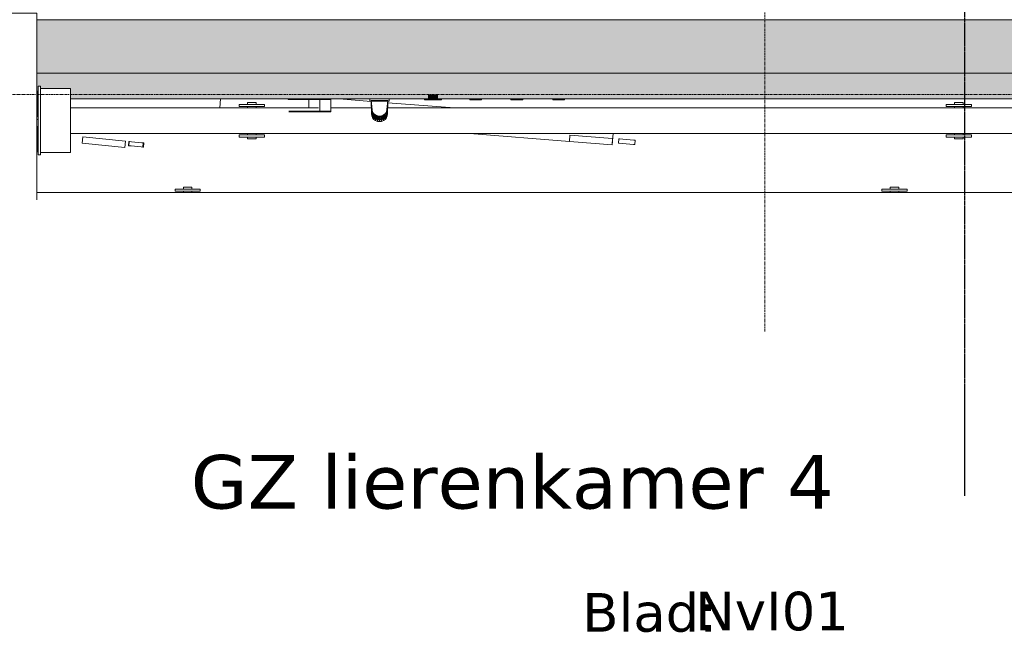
# Model space of a CAD drawing. Header units: millimetres. Extents: x 61846 to 198573, y 13020 to 52988.
# Tile 34 of 150: x 106482 to 111078, y 42398 to 45260. Entities that reach past the tile are written whole.
import ezdxf

# ---------------------------------------------------------------- set-up
doc = ezdxf.new("R2010")
doc.units = ezdxf.units.MM
doc.linetypes.add('Grid Line', pattern=[22.225, 12.7, -3.175, 3.175, -3.175])
doc.linetypes.add('NL_00_doorsnede', pattern=[23, 10, -1, 0, -1, 10, -1])
for name, color, linetype, lineweight in [('A-GENM', 13, 'Continuous', 18), ('A-WALL', 113, 'Continuous', 25), ('E-CABL-TRAY', 211, 'Continuous', 18), ('G-ANNO-SYMB', 111, 'Continuous', 18), ('I-WALL', 2, 'Continuous', 25), ('S-GRID', 1, 'Continuous', 18)]:
    doc.layers.add(name, color=color, linetype=linetype, lineweight=lineweight)
doc.styles.add('Verdana', font='verdana.ttf', dxfattribs={"height": 250})
doc.styles.add('Verdana_1', font='verdana.ttf', dxfattribs={"height": 180})

# ---------------------------------------------------------------- blocks, each defined once
blk = doc.blocks.new('NLRS_62_EF_LB_400V CEE wcd opbouw_gen_ISR_NLRS_62_EF_UN_CEE ctd 400V 32A_opbouw_DNL_4840869 - NLRS_62_EF_LB_400V CEE wcd opbouw_gen_ISR_NLRS_62_EF_UN_CEE ctd 400V 32A_opbouw_DNL_4840869-608094-5e verdieping lierenkamer')
at = {"layer": 'A-GENM', "color": 7, "lineweight": 9}
for p, q in [((73076.8, 44880), (73076.8, 44890)), ((73076.8, 44890), (73165.8, 44890)), ((73165.8, 44890), (73076.8, 44890)), ((73076.8, 44890), (73076.8, 44880)), ((73165.8, 44880), (73076.8, 44880)), ((73076.8, 44880), (73165.8, 44880)), ((73160.8, 44882), (73081.8, 44882)), ((73081.8, 44882), (73085.6, 44854.9)), ((73085.6, 44854.9), (73081.8, 44882)), ((73081.8, 44882), (73160.8, 44882)), ((73082.7, 44862.7), (73081.9, 44880)), ((73081.9, 44880), (73084, 44856)), ((73081.9, 44880), (73082.7, 44862.7)), ((73084, 44856), (73081.9, 44880)), ((73084, 44856), (73082, 44880)), ((73082, 44880), (73084, 44856)), ((73083.5, 44845.4), (73082.7, 44862.7)), ((73084, 44856), (73082.7, 44862.7)), ((73082.7, 44862.7), (73083.5, 44845.4)), ((73082.7, 44862.7), (73084, 44856)), ((73157, 44854.9), (73159.3, 44870.8)), ((73159.3, 44870.8), (73157, 44854.9)), ((73159.4, 44865), (73157.5, 44856.6)), ((73157.5, 44856.6), (73159.4, 44865)), ((73159.4, 44865), (73158.2, 44851.5)), ((73158.2, 44851.5), (73159.4, 44865)), ((73159.3, 44870.8), (73160.8, 44882)), ((73160.8, 44882), (73159.3, 44870.8)), ((73159.3, 44870.8), (73160.7, 44880)), ((73160.7, 44880), (73159.3, 44870.8)), ((73159.3, 44870.8), (73159.4, 44865)), ((73159.4, 44865), (73159.3, 44870.8)), ((73160.8, 44880), (73159.4, 44865)), ((73159.4, 44865), (73160.8, 44880)), ((73160.8, 44880), (73159.4, 44865)), ((73159.4, 44865), (73160.8, 44880)), ((73159.6, 44855.5), (73159.4, 44865)), ((73159.4, 44865), (73159.6, 44855.5)), ((73160.8, 44880), (73159.6, 44855.5)), ((73159.6, 44855.5), (73160.8, 44880)), ((73165.8, 44890), (73165.8, 44880)), ((73165.8, 44880), (73165.8, 44890)), ((73084, 44856), (73083.5, 44845.4)), ((73083.5, 44845.4), (73084, 44856)), ((73083.8, 44838.4), (73083.5, 44845.4)), ((73083.5, 44845.4), (73083.8, 44838.4)), ((73085.1, 44856.4), (73083.8, 44846.9)), ((73083.8, 44846.9), (73085.1, 44856.4)), ((73083.8, 44846.9), (73085.1, 44837.3)), ((73083.8, 44820.6), (73083.8, 44846.9)), ((73085.1, 44837.3), (73083.8, 44846.9)), ((73083.8, 44846.9), (73083.8, 44820.6)), ((73083.8, 44820.6), (73085.1, 44811.1)), ((73085.1, 44811.1), (73083.8, 44820.6)), ((73084.4, 44851.4), (73084, 44856)), ((73084, 44856), (73084.4, 44851.4)), ((73084.7, 44820.9), (73084.5, 44824.1)), ((73084.5, 44824.1), (73084.7, 44820.9)), ((73084.8, 44823.3), (73084.7, 44820.9)), ((73084.7, 44820.9), (73084.8, 44823.3)), ((73085.1, 44819.7), (73084.7, 44820.9)), ((73084.7, 44820.9), (73085.1, 44819.7)), ((73085.1, 44837.3), (73088.8, 44828.4)), ((73088.8, 44828.4), (73085.1, 44837.3)), ((73085.1, 44837.3), (73085.1, 44822.1)), ((73085.1, 44822.1), (73085.1, 44837.3)), ((73085.1, 44821.6), (73085.1, 44811.1)), ((73085.1, 44811.1), (73085.1, 44821.6)), ((73087.7, 44812.2), (73085.3, 44819)), ((73085.3, 44819), (73087.7, 44812.2)), ((73085.6, 44854.9), (73087.8, 44839.1)), ((73085.6, 44852.8), (73085.6, 44854.9)), ((73085.6, 44854.9), (73085.6, 44852.8)), ((73087.8, 44839.1), (73085.6, 44854.9)), ((73087.7, 44812.2), (73087, 44822.2)), ((73087, 44822.2), (73087.7, 44812.2)), ((73087.8, 44839.1), (73087.7, 44837.8)), ((73087.7, 44837.8), (73087.8, 44839.1)), ((73087.8, 44839.1), (73089.4, 44827.9)), ((73089.4, 44827.9), (73087.8, 44839.1)), ((73088.8, 44802.2), (73088.8, 44828.4)), ((73088.8, 44828.4), (73088.8, 44802.2)), ((73089.4, 44827.9), (73095.4, 44820.4)), ((73095.4, 44820.4), (73089.4, 44827.9)), ((73092.2, 44819.1), (73089.4, 44827.7)), ((73089.4, 44827.7), (73092.2, 44819.1)), ((73092.2, 44819.1), (73091.4, 44814.9)), ((73091.4, 44814.9), (73092.2, 44819.1)), ((73094.8, 44820.2), (73092.2, 44819.1)), ((73092.2, 44819.1), (73094.8, 44820.2)), ((73094.8, 44794.5), (73094.8, 44820.2)), ((73094.8, 44820.2), (73094.8, 44794.5)), ((73095.4, 44820.4), (73103, 44814.8)), ((73097.2, 44814.5), (73095.4, 44820.4)), ((73103, 44814.8), (73095.4, 44820.4)), ((73095.4, 44820.4), (73097.2, 44814.5)), ((73139.6, 44814.8), (73147.3, 44820.4)), ((73147.3, 44820.4), (73139.6, 44814.8)), ((73144.4, 44812.5), (73147.3, 44820.4)), ((73147.3, 44820.4), (73144.4, 44812.5)), ((73147.3, 44820.4), (73153.3, 44827.9)), ((73153.3, 44827.9), (73147.3, 44820.4)), ((73147.8, 44820.8), (73148.9, 44822.2)), ((73148.9, 44822.2), (73147.8, 44820.8)), ((73147.8, 44819.5), (73147.8, 44794.5)), ((73147.8, 44794.5), (73147.8, 44819.5)), ((73147.8, 44819.5), (73149, 44817.4)), ((73149, 44817.4), (73147.8, 44819.5)), ((73147.8, 44816.1), (73149, 44817.4)), ((73149, 44817.4), (73147.8, 44816.1)), ((73150, 44813.4), (73149, 44817.4)), ((73149, 44817.4), (73150, 44813.4)), ((73153.3, 44827.9), (73157, 44854.9)), ((73157, 44854.9), (73153.3, 44827.9)), ((73153.6, 44829.2), (73153.3, 44827.9)), ((73153.3, 44827.9), (73153.6, 44829.2)), ((73153.8, 44828.4), (73157.5, 44837.3)), ((73157.5, 44837.3), (73153.8, 44828.4)), ((73153.8, 44827.1), (73153.8, 44828.4)), ((73153.8, 44828.4), (73153.8, 44827.1)), ((73153.8, 44802.2), (73153.8, 44826.9)), ((73153.8, 44826.9), (73153.8, 44802.2)), ((73154.9, 44812.2), (73155.7, 44822.2)), ((73155.7, 44822.2), (73154.9, 44812.2)), ((73157.3, 44819), (73154.9, 44812.2)), ((73154.9, 44812.2), (73157.3, 44819)), ((73157.4, 44856.4), (73157, 44854.9)), ((73157, 44854.9), (73157.4, 44856.4)), ((73158.8, 44846.9), (73157.5, 44856.4)), ((73157.5, 44856.4), (73158.8, 44846.9)), ((73157.5, 44837.3), (73158.8, 44846.9)), ((73158.8, 44846.9), (73157.5, 44837.3)), ((73157.5, 44811.1), (73157.5, 44837.3)), ((73157.5, 44837.3), (73157.5, 44811.1)), ((73158, 44820.9), (73157.5, 44819.7)), ((73157.5, 44819.7), (73158, 44820.9)), ((73157.5, 44811.1), (73158.8, 44820.6)), ((73158.8, 44820.6), (73157.5, 44811.1)), ((73158.1, 44824.1), (73158, 44820.9)), ((73158, 44820.9), (73158.1, 44824.1)), ((73158.3, 44850.5), (73159.6, 44855.5)), ((73159.6, 44855.5), (73158.3, 44850.5)), ((73159.6, 44855.5), (73158.8, 44838.4)), ((73158.8, 44838.4), (73159.6, 44855.5)), ((73158.8, 44820.6), (73158.8, 44846.9)), ((73158.8, 44846.9), (73158.8, 44820.6)), ((73085.1, 44811.1), (73088.8, 44802.3)), ((73088.8, 44802.3), (73085.1, 44811.1)), ((73088.8, 44810.5), (73087.7, 44812.2)), ((73087.7, 44812.2), (73088.8, 44810.5)), ((73088.8, 44802.2), (73094.8, 44794.5)), ((73094.8, 44794.5), (73088.8, 44802.2)), ((73092.8, 44804.5), (73089.3, 44809.8)), ((73089.3, 44809.8), (73092.8, 44804.5)), ((73089.7, 44813.7), (73091.4, 44814.9)), ((73091.4, 44814.9), (73089.7, 44813.7)), ((73092.6, 44814.8), (73091.4, 44814.9)), ((73091.4, 44814.9), (73092.8, 44804.5)), ((73091.4, 44814.9), (73092.6, 44814.8)), ((73092.8, 44804.5), (73091.4, 44814.9)), ((73094.8, 44805.8), (73092.8, 44804.5)), ((73092.8, 44804.5), (73094.8, 44805.8)), ((73094.8, 44802.6), (73092.8, 44804.5)), ((73092.8, 44804.5), (73094.8, 44802.6)), ((73094.8, 44794.5), (73102.6, 44788.7)), ((73102.6, 44788.7), (73094.8, 44794.5)), ((73099.6, 44798.3), (73095.2, 44802.3)), ((73095.2, 44802.3), (73099.6, 44798.3)), ((73098.7, 44808.3), (73096.1, 44806.6)), ((73096.1, 44806.6), (73098.7, 44808.3)), ((73097.2, 44814.5), (73102.6, 44814.7)), ((73102.6, 44814.7), (73097.2, 44814.5)), ((73098.7, 44808.3), (73097.2, 44814.5)), ((73101.4, 44811.1), (73097.2, 44814.5)), ((73097.2, 44814.5), (73098.7, 44808.3)), ((73097.2, 44814.5), (73101.4, 44811.1)), ((73097.4, 44809.4), (73098.7, 44808.3)), ((73098.7, 44808.3), (73097.4, 44809.4)), ((73098.7, 44808.3), (73102.6, 44809.6)), ((73102.6, 44809.6), (73098.7, 44808.3)), ((73098.7, 44808.3), (73100.8, 44807.1)), ((73099.6, 44798.3), (73098.7, 44808.3)), ((73098.7, 44808.3), (73099.6, 44798.3)), ((73101.2, 44804.5), (73098.7, 44808.3)), ((73098.7, 44808.3), (73101.2, 44804.5)), ((73100.8, 44807.1), (73098.7, 44808.3)), ((73102.6, 44799.1), (73099.6, 44798.3)), ((73099.6, 44798.3), (73102.6, 44799.1)), ((73102.6, 44796.7), (73099.6, 44798.3)), ((73099.6, 44798.3), (73102.6, 44796.7)), ((73102.6, 44814.7), (73102.6, 44788.7)), ((73102.6, 44788.7), (73102.6, 44814.7)), ((73102.6, 44788.7), (73111.6, 44785)), ((73111.6, 44785), (73102.6, 44788.7)), ((73104.5, 44799.6), (73102.7, 44802.3)), ((73102.7, 44802.3), (73104.5, 44799.6)), ((73103, 44814.8), (73111.9, 44811.2)), ((73111.8, 44811.2), (73103, 44814.8)), ((73103, 44814.8), (73103, 44809.8)), ((73103, 44809.8), (73103, 44814.8)), ((73103, 44809.8), (73109.5, 44810.8)), ((73109.5, 44810.8), (73103, 44809.8)), ((73105.6, 44804.2), (73103, 44809.8)), ((73103, 44809.8), (73111.4, 44806.4)), ((73111.4, 44806.4), (73103, 44809.8)), ((73103, 44809.8), (73105.6, 44804.2)), ((73104.5, 44799.6), (73103, 44799.2)), ((73103, 44799.2), (73104.5, 44799.6)), ((73104.1, 44805.1), (73105.6, 44804.2)), ((73105.6, 44804.2), (73104.1, 44805.1)), ((73105.6, 44804.2), (73104.5, 44799.6)), ((73104.5, 44799.6), (73105.6, 44804.2)), ((73104.5, 44799.6), (73108.6, 44800.5)), ((73108.6, 44800.5), (73104.5, 44799.6)), ((73107.7, 44793.9), (73104.5, 44799.6)), ((73104.5, 44799.6), (73107.7, 44793.9)), ((73107.7, 44793.9), (73104.5, 44795.6)), ((73104.5, 44795.6), (73107.7, 44793.9)), ((73111.4, 44806.4), (73105.6, 44804.2)), ((73105.6, 44804.2), (73111.4, 44806.4)), ((73109.5, 44802.8), (73105.6, 44804.2)), ((73105.6, 44804.2), (73109.5, 44802.8)), ((73110.9, 44798.2), (73107.7, 44793.9)), ((73107.7, 44793.9), (73110.9, 44798.2)), ((73110, 44793.3), (73107.7, 44793.9)), ((73107.7, 44793.9), (73110, 44793.3)), ((73111.6, 44808.6), (73111.4, 44806.4)), ((73111.4, 44806.4), (73111.6, 44808.6)), ((73111.6, 44809.4), (73111.6, 44811.3)), ((73111.6, 44811.3), (73111.6, 44809.4)), ((73111.6, 44806.1), (73111.6, 44808.6)), ((73111.6, 44808.6), (73111.6, 44806.1)), ((73111.6, 44806.4), (73117.6, 44805.4)), ((73117.6, 44805.4), (73111.6, 44806.4)), ((73111.6, 44785), (73111.6, 44805.9)), ((73111.6, 44805.9), (73111.6, 44785)), ((73111.6, 44805.9), (73113.3, 44801.5)), ((73113.3, 44801.5), (73111.6, 44805.9)), ((73113.3, 44801.5), (73111.6, 44802.1)), ((73111.6, 44802.1), (73113.3, 44801.5)), ((73113.3, 44801.5), (73111.6, 44799.2)), ((73111.6, 44801.1), (73113.3, 44801.5)), ((73113.3, 44801.5), (73111.6, 44801.1)), ((73111.6, 44799.2), (73113.3, 44801.5)), ((73111.6, 44785), (73121.3, 44783.7)), ((73121.3, 44783.7), (73111.6, 44785)), ((73111.9, 44811.2), (73111.7, 44809.4)), ((73111.7, 44809.4), (73111.9, 44811.2)), ((73111.9, 44811.2), (73121.3, 44810)), ((73117.6, 44805.4), (73111.9, 44811.2)), ((73111.9, 44811.2), (73117.6, 44805.4)), ((73121.3, 44810), (73111.9, 44811.2)), ((73113.3, 44801.5), (73117.6, 44805.4)), ((73117.6, 44805.4), (73113.3, 44801.5)), ((73121.3, 44795.7), (73113.3, 44801.5)), ((73113.3, 44801.5), (73116.7, 44791.6)), ((73113.3, 44801.5), (73121.3, 44795.7)), ((73118.4, 44801.1), (73113.3, 44801.5)), ((73116.7, 44791.6), (73113.3, 44801.5)), ((73113.3, 44801.5), (73118.4, 44801.1)), ((73116.7, 44791.6), (73113.9, 44792.3)), ((73113.9, 44792.3), (73116.7, 44791.6)), ((73116.7, 44791.6), (73121.3, 44795.7)), ((73121.3, 44795.7), (73116.7, 44791.6)), ((73118.4, 44791.6), (73116.7, 44791.6)), ((73116.7, 44791.6), (73118.4, 44791.6)), ((73121.3, 44810), (73117.6, 44805.4)), ((73117.6, 44805.4), (73121.3, 44810)), ((73120.6, 44802.3), (73117.6, 44805.4)), ((73117.6, 44805.4), (73118.4, 44805.4)), ((73118.4, 44805.4), (73117.6, 44805.4)), ((73117.6, 44805.4), (73120.6, 44802.3)), ((73121.3, 44810), (73130.8, 44811.2)), ((73130.8, 44811.2), (73121.3, 44810)), ((73121.3, 44810), (73121.3, 44802.3)), ((73121.3, 44802.3), (73121.3, 44810)), ((73121.3, 44810), (73129.3, 44804.7)), ((73129.3, 44804.7), (73121.3, 44810)), ((73121.3, 44801.6), (73121.3, 44795.7)), ((73121.3, 44795.7), (73121.3, 44801.6)), ((73122, 44800.9), (73121.3, 44795.7)), ((73121.3, 44795.7), (73122, 44800.9)), ((73121.3, 44795.7), (73129.7, 44798.4)), ((73129.7, 44798.4), (73121.3, 44795.7)), ((73121.3, 44795.7), (73121.3, 44783.7)), ((73121.3, 44783.7), (73121.3, 44795.7)), ((73121.3, 44795.7), (73125.9, 44791.6)), ((73125.9, 44791.6), (73121.3, 44795.7)), ((73121.3, 44783.7), (73131, 44785)), ((73131, 44785), (73121.3, 44783.7)), ((73129.3, 44804.7), (73122, 44800.9)), ((73122, 44800.9), (73129.3, 44804.7)), ((73129.7, 44798.4), (73122, 44800.9)), ((73122, 44800.9), (73129.7, 44798.4)), ((73125.9, 44791.6), (73123.5, 44791.6)), ((73123.5, 44791.6), (73125.9, 44791.6)), ((73125.9, 44791.6), (73129.7, 44798.4)), ((73129.7, 44798.4), (73125.9, 44791.6)), ((73128.8, 44792.3), (73125.9, 44791.6)), ((73125.9, 44791.6), (73128.8, 44792.3)), ((73126.7, 44804.9), (73129.3, 44804.7)), ((73129.3, 44804.7), (73126.7, 44804.9)), ((73130.8, 44811.2), (73129.3, 44804.7)), ((73129.3, 44804.7), (73130.8, 44811.2)), ((73129.3, 44804.7), (73129.7, 44798.4)), ((73129.7, 44798.4), (73129.3, 44804.7)), ((73130.8, 44811.2), (73139.6, 44814.8)), ((73139.6, 44814.8), (73130.8, 44811.2)), ((73131, 44785), (73131, 44810.9)), ((73131, 44810.9), (73131, 44785)), ((73131, 44810.9), (73137, 44804.3)), ((73137, 44804.3), (73131, 44810.9)), ((73131, 44785), (73140.1, 44788.7)), ((73140.1, 44788.7), (73131, 44785)), ((73131.6, 44796.8), (73134.9, 44793.9)), ((73134.9, 44793.9), (73131.6, 44796.8)), ((73134.9, 44793.9), (73132.6, 44793.3)), ((73132.6, 44793.3), (73134.9, 44793.9)), ((73132.7, 44800.9), (73137, 44804.3)), ((73137, 44804.3), (73132.7, 44800.9)), ((73137, 44804.3), (73133.2, 44804.5)), ((73133.2, 44804.5), (73137, 44804.3)), ((73138.1, 44799.6), (73133.6, 44799)), ((73133.6, 44799), (73138.1, 44799.6)), ((73138.1, 44799.6), (73134.9, 44793.9)), ((73134.9, 44793.9), (73138.1, 44799.6)), ((73138.2, 44795.6), (73134.9, 44793.9)), ((73134.9, 44793.9), (73138.2, 44795.6)), ((73137, 44804.3), (73139.6, 44814.8)), ((73139.6, 44814.8), (73137, 44804.3)), ((73138.5, 44805.9), (73137, 44804.3)), ((73137, 44804.3), (73138.5, 44805.9)), ((73137, 44804.3), (73138.5, 44804.7)), ((73138.5, 44804.7), (73137, 44804.3)), ((73137, 44804.3), (73138.1, 44799.6)), ((73138.1, 44799.6), (73137, 44804.3)), ((73138.1, 44799.6), (73139.2, 44800.8)), ((73139.2, 44800.8), (73138.1, 44799.6)), ((73139.7, 44799.2), (73138.1, 44799.6)), ((73138.1, 44799.6), (73139.7, 44799.2)), ((73140.1, 44788.7), (73140.1, 44814.5)), ((73140.1, 44814.5), (73140.1, 44788.7)), ((73140.1, 44814.5), (73144.4, 44812.5)), ((73144.4, 44812.5), (73140.1, 44814.5)), ((73143, 44798.3), (73140.1, 44799.1)), ((73140.1, 44799.1), (73143, 44798.3)), ((73143, 44798.3), (73140.1, 44796.7)), ((73140.1, 44796.7), (73143, 44798.3)), ((73140.1, 44788.7), (73147.8, 44794.5)), ((73147.8, 44794.5), (73140.1, 44788.7)), ((73140.6, 44802.3), (73144.4, 44806.3)), ((73144.4, 44806.3), (73140.6, 44802.3)), ((73142.1, 44805.7), (73144.4, 44806.3)), ((73144.4, 44806.3), (73142.1, 44805.7)), ((73144.4, 44812.5), (73142.2, 44810.1)), ((73142.2, 44810.1), (73144.4, 44812.5)), ((73143, 44798.3), (73144.4, 44806.3)), ((73144.4, 44806.3), (73143, 44798.3)), ((73147.4, 44802.3), (73143, 44798.3)), ((73143, 44798.3), (73147.4, 44802.3)), ((73144.4, 44812.5), (73146.3, 44814.5)), ((73146.3, 44814.5), (73144.4, 44812.5)), ((73145.9, 44812.7), (73144.4, 44812.5)), ((73144.4, 44812.5), (73145.9, 44812.7)), ((73144.4, 44806.3), (73144.4, 44812.5)), ((73144.4, 44812.5), (73144.4, 44806.3)), ((73146, 44808.3), (73144.4, 44806.3)), ((73144.4, 44806.3), (73146, 44808.3)), ((73144.4, 44806.3), (73146.9, 44805.5)), ((73146.9, 44805.5), (73144.4, 44806.3)), ((73147.8, 44805.2), (73149.8, 44804.5)), ((73149.8, 44804.5), (73147.8, 44805.2)), ((73149.8, 44804.5), (73147.8, 44802.6)), ((73147.8, 44802.6), (73149.8, 44804.5)), ((73147.8, 44794.5), (73153.8, 44802.2)), ((73153.8, 44802.2), (73147.8, 44794.5)), ((73149.8, 44804.5), (73150, 44813.4)), ((73150, 44813.4), (73149.8, 44804.5)), ((73153.3, 44809.8), (73149.8, 44804.5)), ((73149.8, 44804.5), (73153.3, 44809.8)), ((73150, 44813.4), (73152.2, 44812.9)), ((73152.2, 44812.9), (73150, 44813.4)), ((73154.9, 44812.2), (73153.8, 44810.5)), ((73153.8, 44810.5), (73154.9, 44812.2)), ((73153.8, 44802.3), (73157.5, 44811.1)), ((73157.5, 44811.1), (73153.8, 44802.3))]:
    blk.add_line(p, q, dxfattribs=at)
blk = doc.blocks.new('NLRS_62_EF_LB_400V CEE wcd opbouw_gen_ISR_NLRS_62_EF_UN_CEE ctd 400V 32A_opbouw_DNL_4840869 - NLRS_62_EF_LB_400V CEE wcd opbouw_gen_ISR_NLRS_62_EF_UN_CEE ctd 400V 32A_opbouw_DNL_4840869-608098-5e verdieping lierenkamer')
blk.add_blockref('NLRS_62_EF_LB_400V CEE wcd opbouw_gen_ISR_NLRS_62_EF_UN_CEE ctd 400V 32A_opbouw_DNL_4840869 - NLRS_62_EF_LB_400V CEE wcd opbouw_gen_ISR_NLRS_62_EF_UN_CEE ctd 400V 32A_opbouw_DNL_4840869-608094-5e verdieping lierenkamer', (0, 0))
blk = doc.blocks.new('NLRS_62_EF_UN_raam 1-voudig_gen_ISR_NLRS_62_EF_UN_ctd 230V_1v_inbouw_DNL_4840870 - NLRS_62_EF_UN_raam 1-voudig_gen_ISR_NLRS_62_EF_UN_ctd 230V_1v_inbouw_DNL_4840870-608101-5e verdieping lierenkamer')
at = {"layer": 'A-GENM', "color": 7, "lineweight": 9}
for p, q in [((73350.6, 44908), (73349.8, 44908)), ((73349.8, 44906), (73349.8, 44908)), ((73349.8, 44908), (73350.6, 44908)), ((73352.7, 44908), (73349.8, 44908)), ((73350.6, 44906), (73349.8, 44908)), ((73349.8, 44908), (73350.4, 44906)), ((73350.4, 44906), (73350.6, 44908)), ((73352.7, 44908), (73350.6, 44908)), ((73350.6, 44908), (73352.7, 44908)), ((73352.7, 44908), (73350.6, 44908)), ((73352.7, 44908), (73350.6, 44908)), ((73352.7, 44908), (73350.6, 44908)), ((73352.7, 44908), (73350.6, 44908)), ((73352.7, 44908), (73350.6, 44906)), ((73350.6, 44906), (73350.6, 44908)), ((73352, 44906), (73350.6, 44908)), ((73352, 44906), (73352.7, 44908)), ((73352.7, 44908), (73356.1, 44908)), ((73352.7, 44908), (73352.7, 44906)), ((73354.5, 44906), (73352.7, 44908)), ((73354.5, 44906), (73356.1, 44908)), ((73356.1, 44908), (73360.6, 44908)), ((73357.9, 44906), (73356.1, 44908)), ((73357.9, 44906), (73360.6, 44908)), ((73360.6, 44908), (73365.8, 44908)), ((73362, 44906), (73360.6, 44908)), ((73362, 44906), (73365.8, 44908)), ((73371.3, 44908), (73365.8, 44908)), ((73366.5, 44906), (73365.8, 44908)), ((73371.3, 44908), (73366.5, 44906)), ((73376.9, 44908), (73371.3, 44908)), ((73376.9, 44906), (73371.3, 44908)), ((73371.3, 44906), (73371.3, 44908)), ((73382.1, 44908), (73376.9, 44908)), ((73382.1, 44908), (73376.9, 44906)), ((73376.9, 44908), (73376.9, 44906)), ((73386.5, 44908), (73382.1, 44908)), ((73386.5, 44908), (73382.1, 44906)), ((73382.1, 44908), (73382.1, 44906)), ((73389.9, 44908), (73386.5, 44908)), ((73389.9, 44908), (73386.5, 44906)), ((73386.5, 44906), (73386.5, 44908)), ((73392.1, 44908), (73389.9, 44908)), ((73392.1, 44908), (73389.9, 44908)), ((73392.8, 44908), (73389.9, 44908)), ((73390.7, 44906), (73389.9, 44908)), ((73392.1, 44908), (73389.9, 44908)), ((73392.1, 44908), (73389.9, 44908)), ((73392.1, 44906), (73389.9, 44908)), ((73392.1, 44908), (73389.9, 44908)), ((73392.1, 44908), (73389.9, 44908)), ((73389.9, 44906), (73389.9, 44908)), ((73390.7, 44906), (73392.1, 44908)), ((73392.8, 44908), (73392.1, 44908)), ((73392.8, 44908), (73392.1, 44908)), ((73392.3, 44906), (73392.1, 44908)), ((73392.8, 44906), (73392.1, 44908)), ((73392.1, 44906), (73392.1, 44908)), ((73392.3, 44906), (73392.8, 44908)), ((73392.8, 44908), (73392.8, 44906)), ((73331.3, 44890), (73411.3, 44890)), ((73411.3, 44890), (73331.3, 44890)), ((73331.3, 44890), (73331.3, 44885)), ((73331.3, 44885), (73331.3, 44890)), ((73411.3, 44885), (73331.3, 44885)), ((73331.3, 44885), (73411.3, 44885)), ((73349.8, 44906), (73349.8, 44890)), ((73349.8, 44906), (73350.4, 44906)), ((73349.8, 44890), (73350.4, 44906)), ((73352, 44906), (73350.4, 44906)), ((73350.6, 44890), (73350.4, 44906)), ((73352, 44906), (73350.6, 44890)), ((73351.8, 44906), (73351.9, 44906)), ((73351.8, 44906), (73351.8, 44890)), ((73351.8, 44906), (73351.9, 44906)), ((73351.8, 44890), (73351.8, 44885)), ((73354.5, 44906), (73352, 44906)), ((73352.7, 44890), (73352, 44906)), ((73354.5, 44906), (73352.7, 44890)), ((73356.1, 44890), (73354.5, 44906)), ((73357.9, 44906), (73354.5, 44906)), ((73356.1, 44890), (73357.9, 44906)), ((73362, 44906), (73357.9, 44906)), ((73357.9, 44906), (73360.6, 44890)), ((73362, 44906), (73360.6, 44890)), ((73366.5, 44906), (73362, 44906)), ((73362, 44906), (73365.8, 44890)), ((73366.5, 44906), (73365.8, 44890)), ((73371.3, 44906), (73366.5, 44906)), ((73371.3, 44890), (73366.5, 44906)), ((73376.9, 44906), (73371.3, 44906)), ((73376.9, 44890), (73371.3, 44906)), ((73371.3, 44906), (73371.3, 44890)), ((73382.1, 44906), (73376.9, 44906)), ((73382.1, 44906), (73376.9, 44890)), ((73376.9, 44906), (73376.9, 44890)), ((73386.5, 44906), (73382.1, 44906)), ((73386.5, 44906), (73382.1, 44890)), ((73382.1, 44906), (73382.1, 44890)), ((73389.9, 44906), (73386.5, 44890)), ((73389.9, 44906), (73386.5, 44906)), ((73386.5, 44890), (73386.5, 44906)), ((73392.1, 44906), (73389.9, 44906)), ((73392.1, 44890), (73389.9, 44906)), ((73389.9, 44906), (73389.9, 44890)), ((73390.8, 44906), (73390.8, 44906)), ((73390.8, 44906), (73390.8, 44890)), ((73390.8, 44906), (73390.8, 44906)), ((73390.8, 44890), (73390.8, 44885)), ((73392.8, 44906), (73392.1, 44906)), ((73392.8, 44890), (73392.1, 44906)), ((73392.1, 44906), (73392.1, 44890)), ((73392.8, 44906), (73392.8, 44890)), ((73411.3, 44890), (73411.3, 44885)), ((73411.3, 44885), (73411.3, 44890))]:
    blk.add_line(p, q, dxfattribs=at)
blk = doc.blocks.new('NLRS_62_EF_UN_raam 1-voudig_gen_ISR_NLRS_62_EF_UN_ctd 230V_1v_inbouw_DNL_4840870 - NLRS_62_EF_UN_raam 1-voudig_gen_ISR_NLRS_62_EF_UN_ctd 230V_1v_inbouw_DNL_4840870-608105-5e verdieping lierenkamer')
blk.add_blockref('NLRS_62_EF_UN_raam 1-voudig_gen_ISR_NLRS_62_EF_UN_ctd 230V_1v_inbouw_DNL_4840870 - NLRS_62_EF_UN_raam 1-voudig_gen_ISR_NLRS_62_EF_UN_ctd 230V_1v_inbouw_DNL_4840870-608101-5e verdieping lierenkamer', (0, 0))
blk = doc.blocks.new('NLRS_61_EF_LB_aansluitpunt_gen_ISR_NLRS_61_EF_LB_aansluitpunt bedraad 230V_DNL_TT Onbedraad_4840873 - NLRS_61_EF_LB_aansluitpunt_gen_ISR_NLRS_61_EF_LB_aansluitpunt bedraad 230V_DNL_TT Onbedraad_4840873-608112-5e verdieping lierenkamer')
at = {"layer": 'A-GENM', "color": 7, "lineweight": 9}
for p, q in [((73984.9, 44890), (73929.9, 44890)), ((73929.9, 44890), (73929.9, 44885)), ((73929.9, 44885), (73984.9, 44885)), ((73984.9, 44885), (73984.9, 44890))]:
    blk.add_line(p, q, dxfattribs=at)
blk = doc.blocks.new('NLRS_61_EF_LB_aansluitpunt_gen_ISR_NLRS_61_EF_LB_aansluitpunt bedraad 230V_DNL_TT Onbedraad_4840874 - NLRS_61_EF_LB_aansluitpunt_gen_ISR_NLRS_61_EF_LB_aansluitpunt bedraad 230V_DNL_TT Onbedraad_4840874-608126-5e verdieping lierenkamer')
at = {"layer": 'A-GENM', "color": 7, "lineweight": 9}
for p, q in [((73789.9, 44890), (73734.9, 44890)), ((73734.9, 44890), (73734.9, 44885)), ((73734.9, 44885), (73789.9, 44885)), ((73789.9, 44885), (73789.9, 44890))]:
    blk.add_line(p, q, dxfattribs=at)
blk = doc.blocks.new('NLRS_61_EF_LB_aansluitpunt_gen_ISR_NLRS_61_EF_LB_aansluitpunt bedraad 230V_DNL_TT Bedraad_4840875 - NLRS_61_EF_LB_aansluitpunt_gen_ISR_NLRS_61_EF_LB_aansluitpunt bedraad 230V_DNL_TT Bedraad_4840875-608140-5e verdieping lierenkamer')
at = {"layer": 'A-GENM', "color": 7, "lineweight": 9}
for p, q in [((73597.4, 44890), (73542.4, 44890)), ((73542.4, 44890), (73542.4, 44885)), ((73542.4, 44885), (73597.4, 44885)), ((73597.4, 44885), (73597.4, 44890))]:
    blk.add_line(p, q, dxfattribs=at)
blk = doc.blocks.new('NLRS_61_CTF_UN_goot bocht omlaag_gen_ISR_NLRS_61_CTF_UN_kabelgoot bocht omlaag_DNL_4840909 - NLRS_61_CTF_UN_goot bocht omlaag_gen_ISR_NLRS_61_CTF_UN_kabelgoot bocht omlaag_DNL_4840909-608269-5e verdieping lierenkamer')
at = {"layer": 'E-CABL-TRAY', "color": 7, "lineweight": 9}
for p, q in [((72694.4, 44890), (72803, 44890)), ((72694.4, 44887.5), (72694.4, 44890)), ((72694.4, 44890), (72694.4, 44887.5)), ((72803, 44890), (72694.4, 44890)), ((72803, 44887.5), (72694.4, 44887.5)), ((72694.4, 44887.5), (72803, 44887.5)), ((72791.8, 44847.7), (72791.8, 44887.5)), ((72791.8, 44887.5), (72791.8, 44847.7)), ((72803, 44890), (72894.4, 44890)), ((72803, 44887.5), (72803, 44890)), ((72803, 44890), (72803, 44887.5)), ((72894.4, 44890), (72803, 44890)), ((72894.4, 44887.5), (72803, 44887.5)), ((72803, 44887.5), (72894.4, 44887.5)), ((72843.3, 44832.5), (72843.3, 44887.5)), ((72843.3, 44887.5), (72843.3, 44832.5)), ((72894.4, 44890), (72894.4, 44887.5)), ((72894.4, 44887.5), (72894.4, 44890)), ((72894.4, 44887.5), (72894.4, 44832.5)), ((72894.4, 44832.5), (72894.4, 44887.5)), ((72698, 44832.5), (72803, 44832.5)), ((72803, 44832.5), (72698, 44832.5)), ((72803, 44830), (72698, 44830)), ((72698, 44830), (72803, 44830)), ((72803, 44832.5), (72894.4, 44832.5)), ((72803, 44830), (72803, 44832.5)), ((72803, 44832.5), (72803, 44830)), ((72894.4, 44832.5), (72803, 44832.5)), ((72894.4, 44830), (72803, 44830)), ((72803, 44830), (72894.4, 44830)), ((72894.4, 44832.5), (72894.4, 44830)), ((72894.4, 44830), (72894.4, 44832.5))]:
    blk.add_line(p, q, dxfattribs=at)
blk = doc.blocks.new('NLRS_61_CTF_UN_goot bocht omlaag_gen_ISR_NLRS_61_CTF_UN_kabelgoot bocht omlaag_DNL_4840909 - NLRS_61_CTF_UN_goot bocht omlaag_gen_ISR_NLRS_61_CTF_UN_kabelgoot bocht omlaag_DNL_4840909-608273-5e verdieping lierenkamer')
blk.add_blockref('NLRS_61_CTF_UN_goot bocht omlaag_gen_ISR_NLRS_61_CTF_UN_kabelgoot bocht omlaag_DNL_4840909 - NLRS_61_CTF_UN_goot bocht omlaag_gen_ISR_NLRS_61_CTF_UN_kabelgoot bocht omlaag_DNL_4840909-608269-5e verdieping lierenkamer', (0, 0))
blk = doc.blocks.new('TadP_A_INS_INSTALLATIES_rvt-2-5e verdieping lierenkamer')
at = {"layer": 'A-GENM', "lineweight": 9}
for name in ['NLRS_62_EF_UN_raam 1-voudig_gen_ISR_NLRS_62_EF_UN_ctd 230V_1v_inbouw_DNL_4840870 - NLRS_62_EF_UN_raam 1-voudig_gen_ISR_NLRS_62_EF_UN_ctd 230V_1v_inbouw_DNL_4840870-608105-5e verdieping lierenkamer', 'NLRS_62_EF_LB_400V CEE wcd opbouw_gen_ISR_NLRS_62_EF_UN_CEE ctd 400V 32A_opbouw_DNL_4840869 - NLRS_62_EF_LB_400V CEE wcd opbouw_gen_ISR_NLRS_62_EF_UN_CEE ctd 400V 32A_opbouw_DNL_4840869-608098-5e verdieping lierenkamer', 'NLRS_61_EF_LB_aansluitpunt_gen_ISR_NLRS_61_EF_LB_aansluitpunt bedraad 230V_DNL_TT Bedraad_4840875 - NLRS_61_EF_LB_aansluitpunt_gen_ISR_NLRS_61_EF_LB_aansluitpunt bedraad 230V_DNL_TT Bedraad_4840875-608140-5e verdieping lierenkamer', 'NLRS_61_EF_LB_aansluitpunt_gen_ISR_NLRS_61_EF_LB_aansluitpunt bedraad 230V_DNL_TT Onbedraad_4840874 - NLRS_61_EF_LB_aansluitpunt_gen_ISR_NLRS_61_EF_LB_aansluitpunt bedraad 230V_DNL_TT Onbedraad_4840874-608126-5e verdieping lierenkamer', 'NLRS_61_EF_LB_aansluitpunt_gen_ISR_NLRS_61_EF_LB_aansluitpunt bedraad 230V_DNL_TT Onbedraad_4840873 - NLRS_61_EF_LB_aansluitpunt_gen_ISR_NLRS_61_EF_LB_aansluitpunt bedraad 230V_DNL_TT Onbedraad_4840873-608112-5e verdieping lierenkamer']:
    blk.add_blockref(name, (0, 0), dxfattribs=at)
at = {"layer": 'E-CABL-TRAY', "lineweight": 9}
blk.add_blockref('NLRS_61_CTF_UN_goot bocht omlaag_gen_ISR_NLRS_61_CTF_UN_kabelgoot bocht omlaag_DNL_4840909 - NLRS_61_CTF_UN_goot bocht omlaag_gen_ISR_NLRS_61_CTF_UN_kabelgoot bocht omlaag_DNL_4840909-608273-5e verdieping lierenkamer', (0, 0), dxfattribs=at)
blk = doc.blocks.new('TadP_A_CON_CONSTRUCTIE_rvt-2-5e verdieping lierenkamer')
at = {"layer": 'I-WALL'}
h = blk.add_hatch(color=8, dxfattribs=at)
h.paths.add_polyline_path([(76852.2, 45010), (81587.1, 45010), (81587.1, 45260), (71522.1, 45260), (71522.1, 45010), (76157.5, 45010)])
h.paths.add_polyline_path([(67706.3, 45010), (67706.3, 45260), (67531.3, 45260), (67531.3, 45010)])
h.paths.add_polyline_path([(68740.3, 45010), (70787.1, 45010), (70787.1, 45260), (68740.3, 45260), (68740.3, 45186.1)])
h.paths.add_polyline_path([(85882.8, 45010), (86055, 45010), (86055, 45260), (82322.1, 45260), (82322.1, 45010), (85188.2, 45010)])
h.paths.add_polyline_path([(70922.1, 45010), (71387.1, 45010), (71387.1, 45260), (70922.1, 45260), (70922.1, 45041.5)])
h.paths.add_polyline_path([(82187.1, 45010), (82187.1, 45260), (81722.1, 45260), (81722.1, 45010), (82062.2, 45010)])
at = {"layer": 'I-WALL', "color": 10, "lineweight": 18}
for p, q in [((81587.1, 45260), (71522.1, 45260)), ((71522.1, 45010), (81587.1, 45010))]:
    blk.add_line(p, q, dxfattribs=at)
blk = doc.blocks.new('22_NOAHH_Wand_Wand-x 2904254 - 22_NOAHH_Wand_Wand-x 2904254-166222-5e verdieping lierenkamer')
at = {"layer": 'A-WALL', "lineweight": 13}
h = blk.add_hatch(color=9, dxfattribs=at)
h.paths.add_polyline_path([(85882.8, 44890), (85934.6, 44890), (85934.6, 45010), (82322.1, 45010), (82322.7, 44925.7), (82326.1, 44925.7), (82326.6, 44890), (82328.1, 44890), (82328.1, 44949.2), (82338.1, 44948.1), (82338.1, 44939.2), (82478.1, 44938.5), (82478.1, 44890), (82589.8, 44890), (82590.5, 44906), (82592.7, 44906), (82593, 44908), (82629.9, 44908), (82630.8, 44906), (82632.8, 44906), (82632.8, 44890), (82869.8, 44890), (82870.6, 44906), (82872.7, 44906), (82873, 44908), (82909.9, 44908), (82910.8, 44906), (82912.8, 44906), (82912.8, 44890), (83149.8, 44890), (83150.6, 44906), (83152.7, 44906), (83153, 44908), (83189.9, 44908), (83191, 44906), (83192.8, 44906), (83192.8, 44890), (83429.8, 44890), (83430.6, 44906), (83432.7, 44906), (83433, 44908), (83469.9, 44908), (83470.8, 44906), (83472.8, 44906), (83472.8, 44890), (83709.8, 44890), (83710.6, 44906), (83712.7, 44906), (83713, 44908), (83749.9, 44908), (83750.8, 44906), (83752.8, 44906), (83752.8, 44890), (83989.8, 44890), (83990.5, 44906), (83992.7, 44906), (83993, 44908), (84029.9, 44908), (84030.8, 44906), (84032.8, 44906), (84032.8, 44890), (84269.8, 44890), (84270.5, 44906), (84272.7, 44906), (84273, 44908), (84309.9, 44908), (84310.8, 44906), (84312.8, 44906), (84312.8, 44890), (84549.8, 44890), (84550.6, 44906), (84552.7, 44906), (84553, 44908), (84589.9, 44908), (84590.8, 44906), (84592.8, 44906), (84592.8, 44890), (85188.2, 44890)])
h.paths.add_polyline_path([(68156.3, 44890), (68156.3, 45010), (67826.3, 45010), (67826.3, 44890)])
h.paths.add_polyline_path([(68296.3, 44890), (70787.1, 44890), (70787.1, 45010), (68296.3, 45010)])
h.paths.add_polyline_path([(70922.1, 44890), (71111.1, 44890), (71111.1, 44939.2), (71371.1, 44939.2), (71371.1, 44949.2), (71381.1, 44948.1), (71381.7, 44890), (71383.1, 44890), (71383.1, 44925.7), (71387.1, 44925.7), (71387.1, 45010), (70922.1, 45010), (70922.1, 44898.2)])
h.paths.add_polyline_path([(71528.1, 44890), (71528.1, 44949.2), (71538.1, 44948.1), (71538.1, 44939.2), (71678.1, 44938.5), (71678.1, 44890), (73349.8, 44890), (73350.6, 44906), (73352.7, 44906), (73353, 44908), (73389.9, 44908), (73390.8, 44906), (73392.8, 44906), (73392.8, 44890), (81587.1, 44890), (81587.1, 45010), (71522.1, 45010), (71522.1, 44925.7), (71526.1, 44925.7), (71526.6, 44890)])
h.paths.add_polyline_path([(81722.1, 44890), (81911.1, 44890), (81911.1, 44939.2), (82171.1, 44939.2), (82171.1, 44949.2), (82181.1, 44948.1), (82181.1, 44890), (82183.1, 44890), (82183.1, 44925.7), (82187.1, 44925.7), (82187.1, 45010), (81722.1, 45010), (81722.1, 44915.4)])
at = {"layer": 'A-WALL', "color": 130, "lineweight": 13}
for p, q in [((81587.1, 45010), (71522.1, 45010)), ((71526.1, 44890), (71528.1, 44890)), ((71678.1, 44890), (72694.4, 44890)), ((72894.4, 44890), (73076.8, 44890)), ((73165.8, 44890), (73331.3, 44890)), ((73411.3, 44890), (73542.4, 44890)), ((73597.4, 44890), (73734.9, 44890)), ((73789.9, 44890), (73929.9, 44890)), ((73984.9, 44890), (81587.1, 44890))]:
    blk.add_line(p, q, dxfattribs=at)
blk = doc.blocks.new('TadP_A_BWK_BOUWKUNDE_rvt-2-5e verdieping lierenkamer')
at = {"layer": 'A-WALL', "color": 250, "lineweight": 25}
blk.add_blockref('22_NOAHH_Wand_Wand-x 2904254 - 22_NOAHH_Wand_Wand-x 2904254-166222-5e verdieping lierenkamer', (0, 0), dxfattribs=at)
blk = doc.blocks.new('Orkestkamer zijwand bovenstuk - Opgeborgen-5849313-5e verdieping lierenkamer')
at = {"layer": 'A-GENM'}
for p, q in [((-2770.1, 76), (-2887.9, 76)), ((-2887.9, 76), (-2887.9, 66)), ((-2887.9, 66), (-2770.1, 66)), ((-2849, 85), (-2849, 76)), ((-2849, 85), (-2809, 85)), ((-2849, 66), (-2849, 60)), ((-2809, 76), (-2809, 85)), ((-2809, 60), (-2809, 66)), ((-2770.1, 66), (-2770.1, 76)), ((529.9, 76), (412.1, 76)), ((412.1, 76), (412.1, 66)), ((412.1, 66), (529.9, 66)), ((451, 85), (451, 76)), ((451, 85), (491, 85)), ((451, 66), (451, 60)), ((491, 76), (491, 85)), ((491, 60), (491, 66)), ((529.9, 66), (529.9, 76))]:
    blk.add_line(p, q, dxfattribs=at)
blk = doc.blocks.new('Orkestkamer He120A - He120A lg 11_75 m-5787405-5e verdieping lierenkamer')
at = {"layer": 'A-GENM'}
blk.add_line((60, -10926.5), (60, -1137.5), dxfattribs=at)
blk = doc.blocks.new('Orkestkamer zijwand onderstuk - Opgeborgen-5879431-5e verdieping lierenkamer')
at = {"layer": 'A-GENM'}
for p, q in [((-2975.9, 102.3), (-2979.3, 60)), ((-2420.8, 102.3), (-2272.7, 90.6)), ((-2770.1, 76), (-2887.9, 76)), ((-2887.9, 76), (-2887.9, 66)), ((-2887.9, 66), (-2770.1, 66)), ((-2849, 85), (-2849, 76)), ((-2849, 85), (-2809, 85)), ((-2849, 66), (-2849, 60)), ((-2809, 76), (-2809, 85)), ((-2809, 60), (-2809, 66)), ((-2770.1, 66), (-2770.1, 76)), ((-2194.1, 84.4), (-1883.7, 60)), ((529.9, 76), (412.1, 76)), ((412.1, 76), (412.1, 66)), ((412.1, 66), (529.9, 66)), ((451, 85), (451, 76)), ((451, 85), (491, 85)), ((451, 66), (451, 60)), ((491, 76), (491, 85)), ((491, 60), (491, 66)), ((529.9, 66), (529.9, 76)), ((-2770.1, -66), (-2887.9, -66)), ((-2887.9, -66), (-2887.9, -76)), ((-2887.9, -76), (-2770.1, -76)), ((-2849, -60), (-2849, -66)), ((-2849, -76), (-2849, -85)), ((-2809, -85), (-2849, -85)), ((-2809, -66), (-2809, -60)), ((-2809, -85), (-2809, -76)), ((-2770.1, -76), (-2770.1, -66)), ((-1346.6, -96.6), (-1811.9, -60)), ((-1143, -60), (-1147.1, -112.3)), ((529.9, -66), (412.1, -66)), ((412.1, -66), (412.1, -76)), ((412.1, -76), (529.9, -76)), ((451, -60), (451, -66)), ((451, -76), (451, -85)), ((491, -85), (451, -85)), ((491, -66), (491, -60)), ((491, -85), (491, -76)), ((529.9, -76), (529.9, -66))]:
    blk.add_line(p, q, dxfattribs=at)
blk = doc.blocks.new('Orkestkamer He120A - He120A lg 11_75 m-V131-5e verdieping lierenkamer')
at = {"layer": 'A-GENM'}
for p, q in [((-60, -693.5), (-60, -10602.5)), ((60, -1851.2), (60, -693.5)), ((60, -2098.8), (60, -1909.8)), ((60, -10602.5), (60, -2174.7))]:
    blk.add_line(p, q, dxfattribs=at)
blk = doc.blocks.new('Orkestkamer kettingtakel - Opgeborgen buitenzijde-4861239-5e verdieping lierenkamer')
at = {"layer": 'A-GENM'}
for p, q in [((-29.2, 223.5), (-29.2, 83.5)), ((-29.2, 223.5), (-9.2, 223.5)), ((-9.2, 223.5), (250.8, 223.5)), ((250.8, 223.5), (270.8, 223.5)), ((270.8, 83.5), (270.8, 223.5)), ((-380, -67.5), (-380, 67.5)), ((-380, 67.5), (491.5, 67.5)), ((-39.2, 83.5), (-39.2, 73.5)), ((-39.2, 83.5), (-9.2, 83.5)), ((-9.2, 73.5), (-39.2, 73.5)), ((-15.7, 71.5), (-15.7, 67.5)), ((-15.7, 71.5), (102.3, 71.5)), ((-9.2, 83.5), (250.8, 83.5)), ((250.8, 73.5), (-9.2, 73.5)), ((53.3, 73.5), (53.3, 71.5)), ((83.3, 71.5), (83.3, 73.5)), ((102.3, 67.5), (102.3, 71.5)), ((116, 73.5), (116, 67.5)), ((149.3, 71.5), (149.3, 67.5)), ((267.3, 71.5), (149.3, 71.5)), ((168.3, 73.5), (168.3, 71.5)), ((198.3, 71.5), (198.3, 73.5)), ((250.8, 83.5), (280.8, 83.5)), ((280.8, 73.5), (250.8, 73.5)), ((266, 71.5), (266, 73.5)), ((267.3, 67.5), (267.3, 71.5)), ((280.8, 73.5), (280.8, 83.5)), ((-380, -67.5), (491.5, -67.5)), ((-39.2, -73.5), (-39.2, -83.5)), ((-39.2, -73.5), (-9.2, -73.5)), ((-9.2, -83.5), (-39.2, -83.5)), ((-29.2, -83.5), (-29.2, -343.5)), ((-15.7, -67.5), (-15.7, -71.5)), ((-15.7, -71.5), (102.3, -71.5)), ((-9.2, -73.5), (250.8, -73.5)), ((250.8, -83.5), (-9.2, -83.5)), ((53.3, -71.5), (53.3, -72.8)), ((83.3, -72.8), (83.3, -71.5)), ((102.3, -71.5), (102.3, -67.5)), ((116, -67.5), (116, -72.8)), ((149.3, -67.5), (149.3, -71.5)), ((267.3, -71.5), (149.3, -71.5)), ((168.3, -71.5), (168.3, -72.8)), ((198.3, -72.8), (198.3, -71.5)), ((250.8, -73.5), (280.8, -73.5)), ((280.8, -83.5), (250.8, -83.5)), ((266, -72.8), (266, -71.5)), ((267.3, -71.5), (267.3, -67.5)), ((270.8, -343.5), (270.8, -83.5)), ((280.8, -83.5), (280.8, -73.5)), ((-9.2, -343.5), (-29.2, -343.5)), ((250.8, -343.5), (-9.2, -343.5)), ((270.8, -343.5), (250.8, -343.5))]:
    blk.add_line(p, q, dxfattribs=at)
blk = doc.blocks.new('Orkestkamer beplating - 200x6600x30 Z-6559119-5e verdieping lierenkamer')
at = {"layer": 'A-GENM'}
for p, q in [((200, 0), (0, 0)), ((0, 0), (0, -30)), ((200, -30), (200, 0)), ((0, -30), (200, -30))]:
    blk.add_line(p, q, dxfattribs=at)
blk = doc.blocks.new('Orkestkamer beplating - 200x4233x30 Z-6559124-5e verdieping lierenkamer')
at = {"layer": 'A-GENM'}
for p, q in [((200, 0), (0, 0)), ((0, 0), (0, -30)), ((200, -30), (200, 0)), ((0, -30), (200, -30))]:
    blk.add_line(p, q, dxfattribs=at)
blk = doc.blocks.new('Orkestkamer Fijndiffusie S - Orkestkamer Fijndiffusie S-6717528-5e verdieping lierenkamer')
at = {"layer": 'A-GENM'}
for p, q in [((71951.1, 44691.1), (71949.1, 44671.2)), ((71951.1, 44691.1), (71952.8, 44691)), ((72018.1, 44684.5), (72021.4, 44684.2)), ((72019.4, 44664.3), (72021.4, 44684.2)), ((71950.8, 44671.1), (71949.1, 44671.2)), ((72019.4, 44664.3), (72016.1, 44664.6))]:
    blk.add_line(p, q, dxfattribs=at)
blk = doc.blocks.new('Orkestkamer Fijndiffusie M - Orkestkamer Fijndiffusie M-6717529-5e verdieping lierenkamer')
at = {"layer": 'A-GENM'}
for p, q in [((71953.4, 44690.9), (71951.5, 44671)), ((71953.5, 44690.9), (71954.4, 44690.8)), ((71954.4, 44690.8), (71963.4, 44689.9)), ((71963.4, 44689.9), (72011.1, 44685.2)), ((72011.1, 44685.2), (72017.9, 44684.5)), ((72015.9, 44664.6), (72017.9, 44684.5)), ((71952.5, 44670.9), (71951.5, 44671)), ((71961.4, 44670), (71952.5, 44670.9)), ((72009.1, 44665.3), (71961.4, 44670)), ((72015.9, 44664.6), (72009.1, 44665.3))]:
    blk.add_line(p, q, dxfattribs=at)
blk = doc.blocks.new('Orkestkamer Fijndiffusie M - Orkestkamer Fijndiffusie M-V136-5e verdieping lierenkamer')
at = {"layer": 'A-GENM'}
for p, q in [((74237.9, 44703.1), (74236.3, 44683.2)), ((74239.5, 44682.9), (74236.6, 44683.2)), ((74238.1, 44703.1), (74241, 44702.9)), ((74255.1, 44681.7), (74239.5, 44682.9)), ((74241, 44702.9), (74256.6, 44701.6)), ((74307.4, 44677.6), (74255.1, 44681.7)), ((74256.6, 44701.6), (74308.9, 44697.5)), ((74313.8, 44677.1), (74307.4, 44677.6)), ((74308.9, 44697.5), (74315.4, 44697)), ((74313.8, 44677.1), (74315.4, 44697))]:
    blk.add_line(p, q, dxfattribs=at)
blk = doc.blocks.new('Section - Doorsnede teken Rechts uitlijnen-146486-5e verdieping lierenkamer')
at = {"layer": 'G-ANNO-SYMB', "lineweight": 25}
for p, q in [((-4.81, 3), (-2.405, 5.405)), ((0, 3), (-2.405, 5.405)), ((0, 3), (-4.81, 3)), ((0, 0), (-5, 0))]:
    blk.add_line(p, q, dxfattribs=at)

msp = doc.modelspace()

# ---------------------------------------------------------------- linework, layer by layer
at = {"layer": 'G-ANNO-SYMB', "linetype": 'NL_00_doorsnede', "lineweight": 25}
msp.add_line((110892.9, 50942.2), (110892.9, 43535.1), dxfattribs=at)
at = {"layer": 'S-GRID', "linetype": 'Grid Line'}
for p, q in [((109960.4, 43804.1), (109960.4, 51987.8)), ((98914.4, 44910), (126259.8, 44910))]:
    msp.add_line(p, q, dxfattribs=at)

# ---------------------------------------------------------------- block references
at = {"color": 170, "lineweight": 5}
for name in ['TadP_A_INS_INSTALLATIES_rvt-2-5e verdieping lierenkamer', 'TadP_A_BWK_BOUWKUNDE_rvt-2-5e verdieping lierenkamer', 'TadP_A_CON_CONSTRUCTIE_rvt-2-5e verdieping lierenkamer']:
    msp.add_blockref(name, (35040.4, 0), dxfattribs=at)
at = {"layer": 'A-GENM'}
for name, p, rotation in [('Orkestkamer kettingtakel - Opgeborgen buitenzijde-4861239-5e verdieping lierenkamer', (106495, 44910), 269.9999999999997), ('Orkestkamer He120A - He120A lg 11_75 m-V131-5e verdieping lierenkamer', (106025, 44787.7), 89.9999999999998), ('Orkestkamer beplating - 200x6600x30 Z-6559119-5e verdieping lierenkamer', (106776.3, 44712.4), 354.3557842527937), ('Orkestkamer beplating - 200x4233x30 Z-6559124-5e verdieping lierenkamer', (109050.7, 44721), 355.5005392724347), ('Orkestkamer He120A - He120A lg 11_75 m-5787405-5e verdieping lierenkamer', (105425, 44392.8), 89.9999999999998)]:
    msp.add_blockref(name, p, dxfattribs=dict(at, rotation=rotation))
for name, p in [('Orkestkamer zijwand onderstuk - Opgeborgen-5879431-5e verdieping lierenkamer', (110395, 44787.7)), ('Orkestkamer Fijndiffusie S - Orkestkamer Fijndiffusie S-6717528-5e verdieping lierenkamer', (35040.4, 0)), ('Orkestkamer Fijndiffusie M - Orkestkamer Fijndiffusie M-6717529-5e verdieping lierenkamer', (35040.4, 0)), ('Orkestkamer Fijndiffusie M - Orkestkamer Fijndiffusie M-V136-5e verdieping lierenkamer', (35040.4, 0)), ('Orkestkamer zijwand bovenstuk - Opgeborgen-5849313-5e verdieping lierenkamer', (110095, 44392.8))]:
    msp.add_blockref(name, p, dxfattribs=at)
at = {"layer": 'G-ANNO-SYMB', "lineweight": 25, "extrusion": (0, 0, -1), "xscale": 99.99999999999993, "yscale": 99.99999999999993, "zscale": 99.99999999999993, "rotation": 90.00000000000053}
msp.add_blockref('Section - Doorsnede teken Rechts uitlijnen-146486-5e verdieping lierenkamer', (-110892.9, 43535.1), dxfattribs=at)

# ---------------------------------------------------------------- texts
at = {"layer": 'G-ANNO-SYMB', "attachment_point": 1}
for s, insert, char_height, width, style in [('GZ lierenkamer 4', (107280.5, 43226.6), 250, 3767.931, 'Verdana'), ('Blad:', (109108.4, 42581.5), 180, 777.637, 'Verdana_1'), ('NvI01', (109635.5, 42587.7), 180, 913.924, 'Verdana_1')]:
    msp.add_mtext(s, dxfattribs=dict(at, insert=insert, char_height=char_height, width=width, style=style))

doc.saveas('drawing.dxf')
